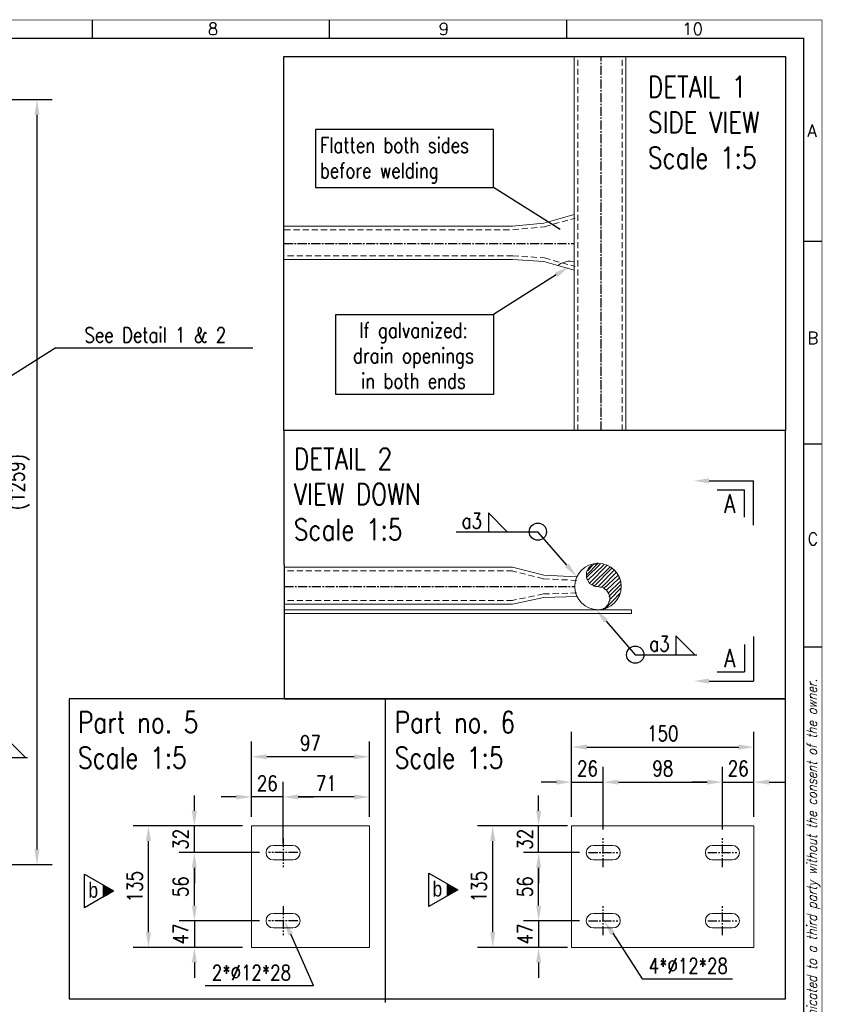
# Model space of a CAD drawing. Header units: inches. Extents: x -1 to 3961, y -1 to 2730.
# Tile 6 of 6: x 2640 to 3960, y 1110 to 2730. Entities that reach past the tile are written whole.
import ezdxf
from ezdxf.enums import TextEntityAlignment as Align

# ---------------------------------------------------------------- set-up
doc = ezdxf.new("R2010")
doc.units = ezdxf.units.IN
doc.header["$LTSCALE"] = 20
doc.header["$MEASUREMENT"] = 0
doc.linetypes.add('CENTER2', pattern=[1.125, 0.75, -0.125, 0.125, -0.125])
doc.linetypes.add('DASHED', pattern=[0.75, 0.5, -0.25])
for name, color, linetype in [('6', 2, 'Continuous'), ('Axes', 1, 'Continuous'), ('Cotation', 4, 'Continuous')]:
    doc.layers.add(name, color=color, linetype=linetype)
doc.layers.add('Bolt', color=7, linetype='Continuous', lineweight=0)
doc.layers.add('Part', color=2, linetype='Continuous', lineweight=0)
doc.styles.add('ARIAL_NARROW', font='ARIALN.TTF')
doc.styles.add('ROMANS', font='ROMANS', dxfattribs={"width": 0.8})
doc.dimstyles.new('AR_NR', dxfattribs={"dimscale": 10, "dimtxt": 2.5, "dimasz": 2.5, "dimexe": 2.5, "dimexo": 1.5, "dimgap": 1, "dimtad": 1, "dimdec": 0, "dimzin": 0, "dimdsep": 46, "dimtxsty": 'ROMANS', "dimcen": 1.5, "dimdle": 2, "dimclrd": 4, "dimclre": 4, "dimclrt": 7, "dimadec": 0, "dimazin": 0, "dimtfac": 0.7, "dimtdec": 0, "dimtmove": 0, "dimatfit": 0, "dimfxl": 1, "dimtolj": 1, "dimtzin": 0, "dimarcsym": 0})
doc.dimstyles.new('AR_NR_1_5', dxfattribs={"dimscale": 10, "dimtxt": 2.5, "dimasz": 2.5, "dimexe": 2.5, "dimexo": 1.5, "dimgap": 1, "dimtad": 1, "dimdec": 0, "dimlfac": 0.5, "dimzin": 0, "dimdsep": 46, "dimtxsty": 'ROMANS', "dimcen": 1.5, "dimdle": 2, "dimclrd": 4, "dimclre": 4, "dimclrt": 7, "dimadec": 0, "dimazin": 0, "dimtfac": 0.7, "dimtdec": 0, "dimtmove": 0, "dimatfit": 0, "dimfxl": 1, "dimtolj": 1, "dimtzin": 0, "dimarcsym": 0})

# ---------------------------------------------------------------- blocks, each defined once
blk = doc.blocks.new('*D12')
at = {"color": 4, "lineweight": -2, "transparency": 16777216}
for p, q in [((2392, 2599), (2693.5, 2599)), ((2668.5, 2574), (2668.5, 1365.2)), ((2541.2, 1340.2), (2693.5, 1340.2))]:
    blk.add_line(p, q, dxfattribs=at)
at = {"color": 4, "transparency": 16777216}
for points in [[(2664.3, 2574), (2672.6, 2574), (2668.5, 2599)], [(2664.3, 1365.2), (2672.6, 1365.2), (2668.5, 1340.2)]]:
    blk.add_solid(points, dxfattribs=at)
at = {"layer": 'DEFPOINTS', "color": 0, "transparency": 16777216}
for p in [(2377, 2599), (2526.2, 1340.2), (2668.5, 1340.2)]:
    blk.add_point(p, dxfattribs=at)
at = {"color": 7, "transparency": 16777216, "insert": (2639.4, 1969.6), "char_height": 25, "attachment_point": 5, "rotation": 90, "style": 'ROMANS'}
blk.add_mtext('\\A1;(1259)', dxfattribs=at)
blk = doc.blocks.new('*D23')
at = {"color": 4, "lineweight": -2, "transparency": 16777216}
for p, q in [((3561.1, 1359.9), (3468.8, 1359.9)), ((3493.8, 1272.9), (3493.8, 1334.9)), ((3561.1, 1247.9), (3468.8, 1247.9))]:
    blk.add_line(p, q, dxfattribs=at)
at = {"color": 4, "transparency": 16777216}
for points in [[(3489.7, 1334.9), (3498, 1334.9), (3493.8, 1359.9)], [(3489.7, 1272.9), (3498, 1272.9), (3493.8, 1247.9)]]:
    blk.add_solid(points, dxfattribs=at)
at = {"layer": 'DEFPOINTS', "color": 0, "transparency": 16777216}
for p in [(3493.8, 1359.9), (3576.1, 1359.9), (3576.1, 1247.9)]:
    blk.add_point(p, dxfattribs=at)
at = {"color": 7, "transparency": 16777216, "insert": (3471.3, 1303.9), "char_height": 25, "attachment_point": 5, "rotation": 90, "style": 'ROMANS'}
blk.add_mtext('\\A1;56', dxfattribs=at)
blk = doc.blocks.new('*D24')
at = {"color": 4, "lineweight": -2, "transparency": 16777216}
for p, q in [((3493.8, 1272.9), (3493.8, 1297.9)), ((3561.1, 1247.9), (3468.8, 1247.9)), ((3493.8, 1247.9), (3493.8, 1203.9)), ((3541.1, 1203.9), (3468.8, 1203.9)), ((3493.8, 1178.9), (3493.8, 1153.9))]:
    blk.add_line(p, q, dxfattribs=at)
at = {"color": 4, "transparency": 16777216}
for points in [[(3489.7, 1272.9), (3498, 1272.9), (3493.8, 1247.9)], [(3489.7, 1178.9), (3498, 1178.9), (3493.8, 1203.9)]]:
    blk.add_solid(points, dxfattribs=at)
at = {"layer": 'DEFPOINTS', "color": 0, "transparency": 16777216}
for p in [(3576.1, 1247.9), (3493.8, 1203.9), (3556.1, 1203.9)]:
    blk.add_point(p, dxfattribs=at)
at = {"color": 7, "transparency": 16777216, "insert": (3471.3, 1225.9), "char_height": 25, "attachment_point": 5, "rotation": 90, "style": 'ROMANS'}
blk.add_mtext('\\A1;47', dxfattribs=at)
blk = doc.blocks.new('*D25')
at = {"color": 4, "lineweight": -2, "transparency": 16777216}
for p, q in [((3493.8, 1428.9), (3493.8, 1453.9)), ((3541.1, 1403.9), (3468.8, 1403.9)), ((3493.8, 1359.9), (3493.8, 1403.9)), ((3561.1, 1359.9), (3468.8, 1359.9)), ((3493.8, 1334.9), (3493.8, 1309.9))]:
    blk.add_line(p, q, dxfattribs=at)
at = {"color": 4, "transparency": 16777216}
for points in [[(3489.7, 1428.9), (3498, 1428.9), (3493.8, 1403.9)], [(3489.7, 1334.9), (3498, 1334.9), (3493.8, 1359.9)]]:
    blk.add_solid(points, dxfattribs=at)
at = {"layer": 'DEFPOINTS', "color": 0, "transparency": 16777216}
for p in [(3493.8, 1403.9), (3556.1, 1403.9), (3576.1, 1359.9)]:
    blk.add_point(p, dxfattribs=at)
at = {"color": 7, "transparency": 16777216, "insert": (3471.3, 1381.9), "char_height": 25, "attachment_point": 5, "rotation": 90, "style": 'ROMANS'}
blk.add_mtext('\\A1;32', dxfattribs=at)
blk = doc.blocks.new('*D26')
at = {"color": 4, "lineweight": -2, "transparency": 16777216}
for p, q in [((3541.1, 1403.9), (3393.3, 1403.9)), ((3418.3, 1228.9), (3418.3, 1378.9)), ((3541.1, 1203.9), (3393.3, 1203.9))]:
    blk.add_line(p, q, dxfattribs=at)
at = {"color": 4, "transparency": 16777216}
for points in [[(3414.1, 1378.9), (3422.5, 1378.9), (3418.3, 1403.9)], [(3414.1, 1228.9), (3422.5, 1228.9), (3418.3, 1203.9)]]:
    blk.add_solid(points, dxfattribs=at)
at = {"layer": 'DEFPOINTS', "color": 0, "transparency": 16777216}
for p in [(3418.3, 1403.9), (3556.1, 1403.9), (3556.1, 1203.9)]:
    blk.add_point(p, dxfattribs=at)
at = {"color": 7, "transparency": 16777216, "insert": (3395.8, 1303.9), "char_height": 25, "attachment_point": 5, "rotation": 90, "style": 'ROMANS'}
blk.add_mtext('\\A1;135', dxfattribs=at)
blk = doc.blocks.new('*D27')
at = {"color": 4, "lineweight": -2, "transparency": 16777216}
for p, q in [((3548.1, 1418.9), (3548.1, 1500.9)), ((3600.1, 1397.9), (3600.1, 1500.9)), ((3523.1, 1475.9), (3498.1, 1475.9)), ((3548.1, 1475.9), (3600.1, 1475.9)), ((3625.1, 1475.9), (3650.1, 1475.9))]:
    blk.add_line(p, q, dxfattribs=at)
at = {"color": 4, "transparency": 16777216}
for points in [[(3523.1, 1480.1), (3523.1, 1471.8), (3548.1, 1475.9)], [(3625.1, 1480.1), (3625.1, 1471.8), (3600.1, 1475.9)]]:
    blk.add_solid(points, dxfattribs=at)
at = {"layer": 'DEFPOINTS', "color": 0, "transparency": 16777216}
for p in [(3600.1, 1475.9), (3548.1, 1403.9), (3600.1, 1382.9)]:
    blk.add_point(p, dxfattribs=at)
at = {"color": 7, "transparency": 16777216, "insert": (3574.1, 1498.4), "char_height": 25, "attachment_point": 5, "style": 'ROMANS'}
blk.add_mtext('\\A1;26', dxfattribs=at)
blk = doc.blocks.new('*D28')
at = {"color": 4, "lineweight": -2, "transparency": 16777216}
for p, q in [((3600.1, 1397.9), (3600.1, 1500.9)), ((3796.1, 1397.9), (3796.1, 1500.9)), ((3625.1, 1475.9), (3771.1, 1475.9))]:
    blk.add_line(p, q, dxfattribs=at)
at = {"color": 4, "transparency": 16777216}
for points in [[(3625.1, 1480.1), (3625.1, 1471.8), (3600.1, 1475.9)], [(3771.1, 1480.1), (3771.1, 1471.8), (3796.1, 1475.9)]]:
    blk.add_solid(points, dxfattribs=at)
at = {"layer": 'DEFPOINTS', "color": 0, "transparency": 16777216}
for p in [(3796.1, 1475.9), (3600.1, 1382.9), (3796.1, 1382.9)]:
    blk.add_point(p, dxfattribs=at)
at = {"color": 7, "transparency": 16777216, "insert": (3698.1, 1498.4), "char_height": 25, "attachment_point": 5, "style": 'ROMANS'}
blk.add_mtext('\\A1;98', dxfattribs=at)
blk = doc.blocks.new('*D29')
at = {"color": 4, "lineweight": -2, "transparency": 16777216}
for p, q in [((3548.1, 1418.9), (3548.1, 1558.6)), ((3848.1, 1418.9), (3848.1, 1558.6)), ((3573.1, 1533.6), (3823.1, 1533.6))]:
    blk.add_line(p, q, dxfattribs=at)
at = {"color": 4, "transparency": 16777216}
for points in [[(3573.1, 1537.7), (3573.1, 1529.4), (3548.1, 1533.6)], [(3823.1, 1537.7), (3823.1, 1529.4), (3848.1, 1533.6)]]:
    blk.add_solid(points, dxfattribs=at)
at = {"layer": 'DEFPOINTS', "color": 0, "transparency": 16777216}
for p in [(3848.1, 1533.6), (3548.1, 1403.9), (3848.1, 1403.9)]:
    blk.add_point(p, dxfattribs=at)
at = {"color": 7, "transparency": 16777216, "insert": (3698.1, 1556.1), "char_height": 25, "attachment_point": 5, "style": 'ROMANS'}
blk.add_mtext('\\A1;150', dxfattribs=at)
blk = doc.blocks.new('*D30')
at = {"color": 4, "lineweight": -2, "transparency": 16777216}
for p, q in [((3796.1, 1397.9), (3796.1, 1500.9)), ((3848.1, 1418.9), (3848.1, 1500.9)), ((3771.1, 1475.9), (3746.1, 1475.9)), ((3796.1, 1475.9), (3848.1, 1475.9)), ((3873.1, 1475.9), (3898.1, 1475.9))]:
    blk.add_line(p, q, dxfattribs=at)
at = {"color": 4, "transparency": 16777216}
for points in [[(3771.1, 1480.1), (3771.1, 1471.8), (3796.1, 1475.9)], [(3873.1, 1480.1), (3873.1, 1471.8), (3848.1, 1475.9)]]:
    blk.add_solid(points, dxfattribs=at)
at = {"layer": 'DEFPOINTS', "color": 0, "transparency": 16777216}
for p in [(3848.1, 1475.9), (3848.1, 1403.9), (3796.1, 1382.9)]:
    blk.add_point(p, dxfattribs=at)
at = {"color": 7, "transparency": 16777216, "insert": (3822.1, 1498.4), "char_height": 25, "attachment_point": 5, "style": 'ROMANS'}
blk.add_mtext('\\A1;26', dxfattribs=at)
blk = doc.blocks.new('A3')
at = {"color": 7, "linetype": 'Continuous'}
for p, q in [((276, 270), (276, 273)), ((315, 270), (315, 273)), ((354, 270), (354, 273)), ((393, 236.62), (396, 236.62)), ((393, 203.25), (396, 203.25)), ((393, 169.88), (396, 169.88))]:
    blk.add_line(p, q, dxfattribs=at)
for points, const_width in [([(0, 0), (0, 273), (396, 273), (396, 0)], 0.1), ([(393, 3), (3, 3), (3, 270), (393, 270)], 0.2)]:
    blk.add_lwpolyline(points, close=True, dxfattribs=dict(at, const_width=const_width))
at = {"color": 7, "linetype": 'Continuous', "style": 'ROMANS'}
for s, p in [('8', (294.95, 270.54)), ('9', (332.93, 270.54)), ('10', (373, 270.54)), ('A', (393.61, 253.79)), ('B', (393.61, 219.67)), ('C', (393.61, 186.61))]:
    blk.add_text(s, height=2, dxfattribs=at).set_placement(p)
at = {"color": 2, "linetype": 'Continuous', "style": 'ROMANS', "oblique": 15, "width": 0.84}
blk.add_text('This drawing is the property of Wartsila and shall neither be copied, shown nor communicated to a third party without the consent of the owner.', height=1.65, rotation=90, dxfattribs=at).set_placement((395.15, 164.57), align=Align.RIGHT)
at = {"color": 2, "style": 'ROMANS', "oblique": 15, "flags": 8}
blk.add_attdef('INFCLASS', text='', height=2, dxfattribs=at).set_placement((354, 1.5), align=Align.MIDDLE_CENTER)
blk = doc.blocks.new('*D35')
at = {"color": 4, "lineweight": -2, "transparency": 16777216}
for p, q in [((3034.4, 1359.9), (2902.4, 1359.9)), ((2927.4, 1272.9), (2927.4, 1334.9)), ((3034.4, 1247.9), (2902.4, 1247.9))]:
    blk.add_line(p, q, dxfattribs=at)
at = {"color": 4, "transparency": 16777216}
for points in [[(2923.2, 1334.9), (2931.6, 1334.9), (2927.4, 1359.9)], [(2923.2, 1272.9), (2931.6, 1272.9), (2927.4, 1247.9)]]:
    blk.add_solid(points, dxfattribs=at)
at = {"layer": 'DEFPOINTS', "color": 0, "transparency": 16777216}
for p in [(2927.4, 1359.9), (3049.4, 1359.9), (3049.4, 1247.9)]:
    blk.add_point(p, dxfattribs=at)
at = {"color": 7, "transparency": 16777216, "insert": (2904.9, 1303.9), "char_height": 25, "attachment_point": 5, "rotation": 90, "style": 'ROMANS'}
blk.add_mtext('\\A1;56', dxfattribs=at)
blk = doc.blocks.new('*D36')
at = {"color": 4, "lineweight": -2, "transparency": 16777216}
for p, q in [((2927.4, 1272.9), (2927.4, 1297.9)), ((3034.4, 1247.9), (2902.4, 1247.9)), ((2927.4, 1247.9), (2927.4, 1203.9)), ((3006.4, 1203.9), (2902.4, 1203.9)), ((2927.4, 1178.9), (2927.4, 1153.9))]:
    blk.add_line(p, q, dxfattribs=at)
at = {"color": 4, "transparency": 16777216}
for points in [[(2923.2, 1272.9), (2931.6, 1272.9), (2927.4, 1247.9)], [(2923.2, 1178.9), (2931.6, 1178.9), (2927.4, 1203.9)]]:
    blk.add_solid(points, dxfattribs=at)
at = {"layer": 'DEFPOINTS', "color": 0, "transparency": 16777216}
for p in [(3049.4, 1247.9), (2927.4, 1203.9), (3021.4, 1203.9)]:
    blk.add_point(p, dxfattribs=at)
at = {"color": 7, "transparency": 16777216, "insert": (2904.9, 1225.9), "char_height": 25, "attachment_point": 5, "rotation": 90, "style": 'ROMANS'}
blk.add_mtext('\\A1;47', dxfattribs=at)
blk = doc.blocks.new('*D37')
at = {"color": 4, "lineweight": -2, "transparency": 16777216}
for p, q in [((2927.4, 1428.9), (2927.4, 1453.9)), ((3006.4, 1403.9), (2902.4, 1403.9)), ((2927.4, 1359.9), (2927.4, 1403.9)), ((3034.4, 1359.9), (2902.4, 1359.9)), ((2927.4, 1334.9), (2927.4, 1309.9))]:
    blk.add_line(p, q, dxfattribs=at)
at = {"color": 4, "transparency": 16777216}
for points in [[(2923.2, 1428.9), (2931.6, 1428.9), (2927.4, 1403.9)], [(2923.2, 1334.9), (2931.6, 1334.9), (2927.4, 1359.9)]]:
    blk.add_solid(points, dxfattribs=at)
at = {"layer": 'DEFPOINTS', "color": 0, "transparency": 16777216}
for p in [(2927.4, 1403.9), (3021.4, 1403.9), (3049.4, 1359.9)]:
    blk.add_point(p, dxfattribs=at)
at = {"color": 7, "transparency": 16777216, "insert": (2904.9, 1381.9), "char_height": 25, "attachment_point": 5, "rotation": 90, "style": 'ROMANS'}
blk.add_mtext('\\A1;32', dxfattribs=at)
blk = doc.blocks.new('*D38')
at = {"color": 4, "lineweight": -2, "transparency": 16777216}
for p, q in [((3006.4, 1403.9), (2826.9, 1403.9)), ((2851.9, 1228.9), (2851.9, 1378.9)), ((3006.4, 1203.9), (2826.9, 1203.9))]:
    blk.add_line(p, q, dxfattribs=at)
at = {"color": 4, "transparency": 16777216}
for points in [[(2847.7, 1378.9), (2856.1, 1378.9), (2851.9, 1403.9)], [(2847.7, 1228.9), (2856.1, 1228.9), (2851.9, 1203.9)]]:
    blk.add_solid(points, dxfattribs=at)
at = {"layer": 'DEFPOINTS', "color": 0, "transparency": 16777216}
for p in [(2851.9, 1403.9), (3021.4, 1403.9), (3021.4, 1203.9)]:
    blk.add_point(p, dxfattribs=at)
at = {"color": 7, "transparency": 16777216, "insert": (2829.4, 1303.9), "char_height": 25, "attachment_point": 5, "rotation": 90, "style": 'ROMANS'}
blk.add_mtext('\\A1;135', dxfattribs=at)
blk = doc.blocks.new('*D39')
at = {"color": 4, "lineweight": -2, "transparency": 16777216}
for p, q in [((3021.4, 1418.9), (3021.4, 1476.5)), ((3073.4, 1374.9), (3073.4, 1476.5)), ((2996.4, 1451.5), (2971.4, 1451.5)), ((3073.4, 1451.5), (3021.4, 1451.5)), ((3098.4, 1451.5), (3123.4, 1451.5))]:
    blk.add_line(p, q, dxfattribs=at)
at = {"color": 4, "transparency": 16777216}
for points in [[(2996.4, 1455.6), (2996.4, 1447.3), (3021.4, 1451.5)], [(3098.4, 1455.6), (3098.4, 1447.3), (3073.4, 1451.5)]]:
    blk.add_solid(points, dxfattribs=at)
at = {"layer": 'DEFPOINTS', "color": 0, "transparency": 16777216}
for p in [(3021.4, 1451.5), (3021.4, 1403.9), (3073.4, 1359.9)]:
    blk.add_point(p, dxfattribs=at)
at = {"color": 7, "transparency": 16777216, "insert": (3047.4, 1474), "char_height": 25, "attachment_point": 5, "style": 'ROMANS'}
blk.add_mtext('\\A1;26', dxfattribs=at)
blk = doc.blocks.new('*D40')
at = {"color": 4, "lineweight": -2, "transparency": 16777216}
for p, q in [((3073.4, 1374.9), (3073.4, 1476.5)), ((3215.4, 1418.9), (3215.4, 1476.5)), ((3190.4, 1451.5), (3098.4, 1451.5))]:
    blk.add_line(p, q, dxfattribs=at)
at = {"color": 4, "transparency": 16777216}
for points in [[(3098.4, 1455.6), (3098.4, 1447.3), (3073.4, 1451.5)], [(3190.4, 1455.6), (3190.4, 1447.3), (3215.4, 1451.5)]]:
    blk.add_solid(points, dxfattribs=at)
at = {"layer": 'DEFPOINTS', "color": 0, "transparency": 16777216}
for p in [(3073.4, 1451.5), (3215.4, 1403.9), (3073.4, 1359.9)]:
    blk.add_point(p, dxfattribs=at)
at = {"color": 7, "transparency": 16777216, "insert": (3144.4, 1474), "char_height": 25, "attachment_point": 5, "style": 'ROMANS'}
blk.add_mtext('\\A1;71', dxfattribs=at)
blk = doc.blocks.new('*D41')
at = {"color": 4, "lineweight": -2, "transparency": 16777216}
for p, q in [((3021.4, 1418.9), (3021.4, 1542.7)), ((3215.4, 1418.9), (3215.4, 1542.7)), ((3190.4, 1517.7), (3046.4, 1517.7))]:
    blk.add_line(p, q, dxfattribs=at)
at = {"color": 4, "transparency": 16777216}
for points in [[(3046.4, 1521.8), (3046.4, 1513.5), (3021.4, 1517.7)], [(3190.4, 1521.8), (3190.4, 1513.5), (3215.4, 1517.7)]]:
    blk.add_solid(points, dxfattribs=at)
at = {"layer": 'DEFPOINTS', "color": 0, "transparency": 16777216}
for p in [(3021.4, 1517.7), (3021.4, 1403.9), (3215.4, 1403.9)]:
    blk.add_point(p, dxfattribs=at)
at = {"color": 7, "transparency": 16777216, "insert": (3118.4, 1540.2), "char_height": 25, "attachment_point": 5, "style": 'ROMANS'}
blk.add_mtext('\\A1;97', dxfattribs=at)
blk = doc.blocks.new('pil')
h = blk.add_hatch()
h.set_pattern_fill('_USER', color=9, scale=0.1, style=0, pattern_type=0)
h.set_pattern_definition([(0, (0, 0.13671), (0, 0.1), [])])
h.paths.add_polyline_path([(3.72, -2.01), (7.2, 0), (3.72, 2.01)])
at = {"color": 9}
blk.add_line((3.72, 2.01), (3.72, -2.01), dxfattribs=at)
blk.add_lwpolyline([(-2.33, 5.5), (7.2, 0), (-2.33, -5.5)], close=True, dxfattribs=at)

msp = doc.modelspace()

# ---------------------------------------------------------------- linework, layer by layer
at = {"color": 4}
for p, q in [((3529, 2385.2), (3419.5, 2454.5)), ((3522.6, 2310.5), (3419.5, 2245.2)), ((3774.1, 1971.7), (3847.3, 1971.7)), ((3847.3, 1898.5), (3847.3, 1971.7)), ((3787.3, 1956.7), (3832.3, 1956.7)), ((3832.3, 1911.7), (3832.3, 1956.7)), ((3540.4, 1832.7), (3492.5, 1888)), ((3604.7, 1740.9), (3652.7, 1685.6)), ((3832.3, 1702.3), (3832.3, 1657.3)), ((3847.3, 1715.5), (3847.3, 1642.3)), ((3787.3, 1657.3), (3832.3, 1657.3)), ((3774.1, 1642.3), (3847.3, 1642.3)), ((3615.9, 1227.4), (3664, 1152.5))]:
    msp.add_line(p, q, dxfattribs=at)
for points in [[(3126.5, 2454.5), (3419.7, 2454.5), (3419.7, 2549.6), (3126.5, 2549.6)], [(3160.1, 2245.2), (3419.7, 2245.2), (3419.7, 2114), (3160.1, 2114)]]:
    msp.add_lwpolyline(points, close=True, dxfattribs=at)
for points in [[(2699.6, 2190.6), (2554.9, 2099.6)], [(2699.6, 2190.6), (3023.4, 2190.6)], [(3442.1, 1888), (3411.1, 1919), (3411.1, 1888), (3442.1, 1888)], [(3358.3, 1888), (3492.5, 1888)], [(3750.7, 1685.6), (3719.7, 1716.7), (3719.7, 1685.6), (3750.7, 1685.6)], [(3652.7, 1685.6), (3754.2, 1685.6)], [(2649.7, 1516.7), (2618.6, 1547.8), (2618.6, 1516.7), (2649.7, 1516.7)], [(2551.6, 1516.7), (2653.1, 1516.7)], [(2945.3, 1141.2), (3123.5, 1141.2), (3085.9, 1225.5)], [(3664, 1152.5), (3812.7, 1152.5)]]:
    msp.add_lwpolyline(points, dxfattribs=at)
for centre in [(3492.5, 1888), (3652.7, 1685.6)]:
    msp.add_circle(centre, 14.2, dxfattribs=at)
for points in [[(3524.8, 2307), (3520.4, 2314.1), (3543.7, 2323.9)], [(3774.1, 1967.6), (3774.1, 1975.9), (3749.1, 1971.7)], [(3537.3, 1829.9), (3543.6, 1835.4), (3556.8, 1813.8)], [(3607.8, 1743.7), (3601.5, 1738.2), (3588.3, 1759.8)], [(3774.1, 1646.4), (3774.1, 1638.1), (3749.1, 1642.3)], [(3082.1, 1223.7), (3089.6, 1227.3), (3075, 1248)], [(3612.4, 1224), (3619.3, 1228.8), (3601.7, 1247)]]:
    msp.add_solid(points, dxfattribs=at)
at = {"layer": 'Axes', "linetype": 'CENTER2'}
for p, q in [((3073.4, 1383.9), (3073.4, 1335.9)), ((3600.1, 1335.9), (3600.1, 1383.9)), ((3796.1, 1335.9), (3796.1, 1383.9)), ((3097.4, 1359.9), (3049.4, 1359.9)), ((3576.1, 1359.9), (3624.1, 1359.9)), ((3772.1, 1359.9), (3820.1, 1359.9)), ((3073.4, 1271.9), (3073.4, 1223.9)), ((3600.1, 1223.9), (3600.1, 1271.9)), ((3796.1, 1223.9), (3796.1, 1271.9)), ((3097.4, 1247.9), (3049.4, 1247.9)), ((3576.1, 1247.9), (3624.1, 1247.9)), ((3772.1, 1247.9), (3820.1, 1247.9))]:
    msp.add_line(p, q, dxfattribs=at)
for points in [[(3596.7, 2054.6), (3596.7, 2670)], [(3074.8, 2362.3), (3552.4, 2362.3)], [(3075.7, 1797.8), (3553.3, 1797.8)]]:
    msp.add_lwpolyline(points, dxfattribs=at)
at = {"layer": 'Bolt', "linetype": 'Continuous', "lineweight": 0}
for p, q in [((3045.4, 1359.9), (3046.3, 1364.5)), ((3046.3, 1364.5), (3048.9, 1368.4)), ((3048.9, 1368.4), (3052.8, 1371)), ((3052.8, 1371), (3057.4, 1371.9)), ((3057.4, 1371.9), (3089.4, 1371.9)), ((3089.4, 1371.9), (3094, 1371)), ((3094, 1371), (3097.9, 1368.4)), ((3097.9, 1368.4), (3100.5, 1364.5)), ((3100.5, 1364.5), (3101.4, 1359.9)), ((3572.1, 1359.9), (3573, 1364.5)), ((3573, 1364.5), (3575.6, 1368.4)), ((3575.6, 1368.4), (3579.5, 1371)), ((3579.5, 1371), (3584.1, 1371.9)), ((3584.1, 1371.9), (3616.1, 1371.9)), ((3616.1, 1371.9), (3620.7, 1371)), ((3620.7, 1371), (3624.6, 1368.4)), ((3624.6, 1368.4), (3627.2, 1364.5)), ((3627.2, 1364.5), (3628.1, 1359.9)), ((3768.1, 1359.9), (3769, 1364.5)), ((3769, 1364.5), (3771.6, 1368.4)), ((3771.6, 1368.4), (3775.5, 1371)), ((3775.5, 1371), (3780.1, 1371.9)), ((3780.1, 1371.9), (3812.1, 1371.9)), ((3812.1, 1371.9), (3816.7, 1371)), ((3816.7, 1371), (3820.6, 1368.4)), ((3820.6, 1368.4), (3823.2, 1364.5)), ((3823.2, 1364.5), (3824.1, 1359.9)), ((3046.3, 1355.3), (3045.4, 1359.9)), ((3048.9, 1351.4), (3046.3, 1355.3)), ((3052.8, 1348.8), (3048.9, 1351.4)), ((3057.4, 1347.9), (3052.8, 1348.8)), ((3089.4, 1347.9), (3057.4, 1347.9)), ((3094, 1348.8), (3089.4, 1347.9)), ((3097.9, 1351.4), (3094, 1348.8)), ((3100.5, 1355.3), (3097.9, 1351.4)), ((3101.4, 1359.9), (3100.5, 1355.3)), ((3573, 1355.3), (3572.1, 1359.9)), ((3575.6, 1351.4), (3573, 1355.3)), ((3579.5, 1348.8), (3575.6, 1351.4)), ((3584.1, 1347.9), (3579.5, 1348.8)), ((3616.1, 1347.9), (3584.1, 1347.9)), ((3620.7, 1348.8), (3616.1, 1347.9)), ((3624.6, 1351.4), (3620.7, 1348.8)), ((3627.2, 1355.3), (3624.6, 1351.4)), ((3628.1, 1359.9), (3627.2, 1355.3)), ((3769, 1355.3), (3768.1, 1359.9)), ((3771.6, 1351.4), (3769, 1355.3)), ((3775.5, 1348.8), (3771.6, 1351.4)), ((3780.1, 1347.9), (3775.5, 1348.8)), ((3812.1, 1347.9), (3780.1, 1347.9)), ((3816.7, 1348.8), (3812.1, 1347.9)), ((3820.6, 1351.4), (3816.7, 1348.8)), ((3823.2, 1355.3), (3820.6, 1351.4)), ((3824.1, 1359.9), (3823.2, 1355.3)), ((3045.4, 1247.9), (3046.3, 1252.5)), ((3046.3, 1243.3), (3045.4, 1247.9)), ((3046.3, 1252.5), (3048.9, 1256.4)), ((3048.9, 1256.4), (3052.8, 1259)), ((3052.8, 1259), (3057.4, 1259.9)), ((3057.4, 1259.9), (3089.4, 1259.9)), ((3089.4, 1259.9), (3094, 1259)), ((3094, 1259), (3097.9, 1256.4)), ((3097.9, 1256.4), (3100.5, 1252.5)), ((3100.5, 1252.5), (3101.4, 1247.9)), ((3101.4, 1247.9), (3100.5, 1243.3)), ((3572.1, 1247.9), (3573, 1252.5)), ((3573, 1243.3), (3572.1, 1247.9)), ((3573, 1252.5), (3575.6, 1256.4)), ((3575.6, 1256.4), (3579.5, 1259)), ((3579.5, 1259), (3584.1, 1259.9)), ((3584.1, 1259.9), (3616.1, 1259.9)), ((3616.1, 1259.9), (3620.7, 1259)), ((3620.7, 1259), (3624.6, 1256.4)), ((3624.6, 1256.4), (3627.2, 1252.5)), ((3627.2, 1252.5), (3628.1, 1247.9)), ((3628.1, 1247.9), (3627.2, 1243.3)), ((3768.1, 1247.9), (3769, 1252.5)), ((3769, 1243.3), (3768.1, 1247.9)), ((3769, 1252.5), (3771.6, 1256.4)), ((3771.6, 1256.4), (3775.5, 1259)), ((3775.5, 1259), (3780.1, 1259.9)), ((3780.1, 1259.9), (3812.1, 1259.9)), ((3812.1, 1259.9), (3816.7, 1259)), ((3816.7, 1259), (3820.6, 1256.4)), ((3820.6, 1256.4), (3823.2, 1252.5)), ((3823.2, 1252.5), (3824.1, 1247.9)), ((3824.1, 1247.9), (3823.2, 1243.3)), ((3048.9, 1239.4), (3046.3, 1243.3)), ((3052.8, 1236.8), (3048.9, 1239.4)), ((3057.4, 1235.9), (3052.8, 1236.8)), ((3089.4, 1235.9), (3057.4, 1235.9)), ((3094, 1236.8), (3089.4, 1235.9)), ((3097.9, 1239.4), (3094, 1236.8)), ((3100.5, 1243.3), (3097.9, 1239.4)), ((3575.6, 1239.4), (3573, 1243.3)), ((3579.5, 1236.8), (3575.6, 1239.4)), ((3584.1, 1235.9), (3579.5, 1236.8)), ((3616.1, 1235.9), (3584.1, 1235.9)), ((3620.7, 1236.8), (3616.1, 1235.9)), ((3624.6, 1239.4), (3620.7, 1236.8)), ((3627.2, 1243.3), (3624.6, 1239.4)), ((3771.6, 1239.4), (3769, 1243.3)), ((3775.5, 1236.8), (3771.6, 1239.4)), ((3780.1, 1235.9), (3775.5, 1236.8)), ((3812.1, 1235.9), (3780.1, 1235.9)), ((3816.7, 1236.8), (3812.1, 1235.9)), ((3820.6, 1239.4), (3816.7, 1236.8)), ((3823.2, 1243.3), (3820.6, 1239.4))]:
    msp.add_line(p, q, dxfattribs=at)
at = {"layer": 'Cotation'}
for p, q in [((3572.3, 1816.6), (3591.7, 1836)), ((3595.3, 1834.6), (3572.3, 1812.5)), ((3574.5, 1808), (3601.2, 1833.7)), ((3574.5, 1823.8), (3582.2, 1832.8)), ((3606.6, 1832.8), (3577.3, 1803.5)), ((3581.3, 1800.8), (3610.7, 1829.7)), ((3614.3, 1827.9), (3585.4, 1798.5)), ((3618.3, 1824.7), (3591.7, 1797.6)), ((3621.5, 1820.6), (3597.6, 1796.7)), ((3601.2, 1794.4), (3624.7, 1816.6)), ((3626.5, 1811.6), (3605.7, 1791.7)), ((3608.4, 1786.8), (3628.7, 1806.6)), ((3629.6, 1801.7), (3609.3, 1781.3)), ((3602.5, 1760.6), (3627.8, 1786.8)), ((3610.7, 1776.4), (3629.6, 1795.8))]:
    msp.add_line(p, q, dxfattribs=at)
for points in [[(3074.8, 2054.6), (3074.8, 2670), (3900, 2670), (3900, 2054.6), (3074.8, 2054.6)], [(3074.8, 2054.6), (3074.9, 1613.1), (3900.1, 1613.1), (3900, 2054.6), (3074.8, 2054.6)], [(2721.3, 1613.1), (2721.3, 1119.5), (3900, 1119.5), (3900, 1613.1), (2721.3, 1613.1)], [(3241.3, 1613.1), (3241.3, 1375.5), (3241.3, 1375.5), (3241.4, 1113.1)]]:
    msp.add_lwpolyline(points, dxfattribs=at)
at = {"layer": 'Part', "color": 2, "linetype": 'Continuous', "lineweight": 0}
for p, q in [((3552.4, 2054.6), (3552.4, 2670)), ((3637.3, 2054.6), (3637.3, 2670)), ((3075.7, 2390.8), (3450.8, 2390.8)), ((3450.8, 2336.1), (3075.7, 2336.1)), ((3450.8, 1829.7), (3074.8, 1829.7)), ((3450.8, 1768.7), (3074.8, 1768.7)), ((3215.4, 1403.9), (3021.4, 1403.9)), ((3021.4, 1403.9), (3021.4, 1203.9)), ((3215.4, 1203.9), (3215.4, 1403.9)), ((3021.4, 1203.9), (3215.4, 1203.9)), ((3848.1, 1203.9), (3548.1, 1203.9))]:
    msp.add_line(p, q, dxfattribs=at)
at = {"layer": 'Part', "color": 9, "linetype": 'DASHED', "lineweight": 0}
for p, q in [((3558.4, 2054.6), (3558.4, 2670)), ((3631.3, 2054.6), (3631.3, 2670)), ((3075.7, 2384.8), (3450.8, 2384.8)), ((3450.8, 2342.1), (3075.7, 2342.1)), ((3450.8, 1823.7), (3074.8, 1823.7)), ((3450.8, 1774.7), (3074.8, 1774.7))]:
    msp.add_line(p, q, dxfattribs=at)
at = {"layer": 'Part', "color": 2, "linetype": 'Continuous', "lineweight": 0}
for points in [[(3450.8, 2390.8), (3502.3, 2395.7), (3552.4, 2409.7)], [(3450.8, 2336.1), (3502.3, 2332.5), (3552.4, 2318.5)], [(3552.4, 2332.5), (3546.1, 2333.4), (3541.6, 2333.4), (3535.3, 2331.2), (3530.3, 2329.4), (3525.3, 2326.2)], [(3591.7, 1759.7), (3597.6, 1759.7), (3600.3, 1761.5), (3602.5, 1762.4), (3607.5, 1767.4), (3609.3, 1771.9), (3610.7, 1774.6), (3610.7, 1781.3), (3609.3, 1785.9), (3607.5, 1788.6), (3605.7, 1791.7), (3602.5, 1793.5), (3600.3, 1795.8), (3597.6, 1796.7), (3594.4, 1796.7), (3591.7, 1797.6), (3587.2, 1797.6), (3585.4, 1798.5), (3583.6, 1799.9), (3581.3, 1800.8), (3577.3, 1802.6), (3575.4, 1806.6), (3574.5, 1808.9), (3573.2, 1810.7), (3572.3, 1812.5), (3572.3, 1820.6), (3573.2, 1822.9), (3574.5, 1824.7), (3575.4, 1827), (3576.3, 1828.8), (3577.3, 1829.7), (3579.5, 1831.9), (3583.6, 1833.7), (3585.4, 1834.6), (3587.2, 1834.6), (3589.4, 1836), (3591.7, 1836)], [(3556.8, 1813.8), (3502.3, 1816.6), (3450.8, 1829.7)], [(3557, 1781.4), (3502.3, 1779.5), (3450.8, 1768.7)], [(3074.8, 1759.7), (3646.5, 1759.7), (3646.5, 1753.5), (3074.8, 1753.5)], [(3548.1, 1203.9), (3548.1, 1403.9), (3848.1, 1403.9), (3848.1, 1203.9)]]:
    msp.add_lwpolyline(points, dxfattribs=at)
at = {"layer": 'Part', "color": 9, "linetype": 'DASHED', "lineweight": 0}
for points in [[(3451.4, 2384.8), (3503.4, 2389.8), (3554, 2404)], [(3451.2, 2342.1), (3503.3, 2338.5), (3554, 2324.3)], [(3556.5, 1807.8), (3501.4, 1810.6), (3449.3, 1823.8)], [(3556.8, 1787.4), (3501.6, 1785.5), (3449.6, 1774.6)]]:
    msp.add_lwpolyline(points, dxfattribs=at)
at = {"layer": 'Part', "color": 2, "linetype": 'Continuous', "lineweight": 0}
msp.add_circle((3591.5, 1797.8), 38.2, dxfattribs=at)

# ---------------------------------------------------------------- block references
at = {"xscale": 10, "yscale": 10}
msp.add_blockref('A3', (0, 0), dxfattribs=at)
at = {"layer": '6', "xscale": 5, "yscale": 5, "zscale": 5}
for p in [(2758.5, 1296.8), (3324.6, 1298.8)]:
    msp.add_blockref('pil', p, dxfattribs=at)

# ---------------------------------------------------------------- texts
at = {"color": 7, "style": 'ROMANS'}
for s, width, insert, char_height, attachment_point in [('\\pxql;DETAIL 1\\PSIDE VIEW\\PScale 1:5', 281.262, (3673.5, 2485.8), 35, 7), ('\\pxql;Flatten both sides\\Pbefore welding', 281.262, (3134, 2461.5), 25, 7), ('\\A1;\\pxqc;See Detail 1 & 2', 284.189, (2721.1, 2224.2), 25, 1), ('\\pxqc;If galvanized:\\Pdrain openings\\Pin both ends', 281.262, (3147.3, 2232), 25, 1), ('\\pxql;DETAIL 2\\PVIEW DOWN\\PScale 1:5', 281.262, (3091, 1873.9), 35, 7), ('\\pxql;A', 35, (3798.9, 1949.1), 30, 1), ('a3', 46.468, (3367.2, 1918.4), 25, 1), ('a3', 46.468, (3675.8, 1716.1), 25, 1), ('\\pxql;A', 35, (3798.9, 1664.9), 30, 7), ('\\pxql;Part no. 5\\PScale 1:5', 281.262, (2735.9, 1498.6), 35, 7), ('\\pxql;Part no. 6\\PScale 1:5', 281.262, (3257, 1498.6), 35, 7), ('\\A1;\\pxqc;4*%%C12*28', 109.005, (3685.5, 1186.1), 25, 1), ('\\A1;\\pxqc;2*%%C12*28', 109.005, (2966.8, 1174.8), 25, 1)]:
    msp.add_mtext_dynamic_manual_height_columns(s, width=width, gutter_width=1, heights=[0], dxfattribs=dict(at, insert=insert, char_height=char_height, attachment_point=attachment_point))
at = {"layer": '6', "style": 'ARIAL_NARROW'}
for p in [(2761.1, 1298.7), (3327.2, 1300.7)]:
    msp.add_text('b', height=25, dxfattribs=at).set_placement(p, align=Align.MIDDLE)

# ---------------------------------------------------------------- dimensions: what is measured, and where the dimension line sits
for base, p1, p2, text, dimstyle, picture, middle in [((2668.5, 1340.2), (2377, 2599), (2526.2, 1340.2), '(<>)', 'AR_NR', '*D12', (2639.4, 1969.6)), ((2851.9, 1403.9), (3021.4, 1203.9), (3021.4, 1403.9), '135', 'AR_NR_1_5', '*D38', (2829.4, 1303.9)), ((3418.3, 1403.9), (3556.1, 1203.9), (3556.1, 1403.9), '135', 'AR_NR_1_5', '*D26', (3395.8, 1303.9))]:
    dim = msp.add_linear_dim(base=base, p1=p1, p2=p2, angle=90, text=text, dimstyle=dimstyle)
    dim.commit()
    dim.dimension.update_dxf_attribs({"geometry": picture, "text_midpoint": middle})
for base, p1, p2, picture, middle in [((3848.1, 1533.6), (3548.1, 1403.9), (3848.1, 1403.9), '*D29', (3698.1, 1556.1)), ((3021.4, 1517.7), (3215.4, 1403.9), (3021.4, 1403.9), '*D41', (3118.4, 1540.2)), ((3796.1, 1475.9), (3600.1, 1382.9), (3796.1, 1382.9), '*D28', (3698.1, 1498.4))]:
    dim = msp.add_linear_dim(base=base, p1=p1, p2=p2, dimstyle='AR_NR_1_5')
    dim.commit()
    dim.dimension.update_dxf_attribs({"geometry": picture, "text_midpoint": middle})
for base, p1, p2, picture, middle in [((3600.1, 1475.9), (3548.1, 1403.9), (3600.1, 1382.9), '*D27', (3574.1, 1475.9)), ((3848.1, 1475.9), (3796.1, 1382.9), (3848.1, 1403.9), '*D30', (3822.1, 1475.9)), ((3021.4, 1451.5), (3073.4, 1359.9), (3021.4, 1403.9), '*D39', (3047.4, 1451.5))]:
    dim = msp.add_linear_dim(base=base, p1=p1, p2=p2, dimstyle='AR_NR_1_5')
    dim.commit()
    dim.dimension.update_dxf_attribs({"geometry": picture, "text_midpoint": middle, "dimtype": 160})
dim = msp.add_linear_dim(base=(3073.4, 1451.5), p1=(3215.4, 1403.9), p2=(3073.4, 1359.9), dimstyle='AR_NR_1_5', override={"dimtmove": 1})
dim.commit()
dim.dimension.update_dxf_attribs({"geometry": '*D40', "text_midpoint": (3144.4, 1474)})
for base, p1, p2, text, picture, middle in [((2927.4, 1403.9), (3049.4, 1359.9), (3021.4, 1403.9), '32', '*D37', (2927.4, 1381.9)), ((3493.8, 1403.9), (3576.1, 1359.9), (3556.1, 1403.9), '32', '*D25', (3493.8, 1381.9)), ((2927.4, 1203.9), (3049.4, 1247.9), (3021.4, 1203.9), '47', '*D36', (2927.4, 1225.9)), ((3493.8, 1203.9), (3576.1, 1247.9), (3556.1, 1203.9), '47', '*D24', (3493.8, 1225.9))]:
    dim = msp.add_linear_dim(base=base, p1=p1, p2=p2, angle=90, text=text, dimstyle='AR_NR_1_5')
    dim.commit()
    dim.dimension.update_dxf_attribs({"geometry": picture, "text_midpoint": middle, "dimtype": 160})
for base, p1, p2, picture, middle in [((2927.4, 1359.9), (3049.4, 1247.9), (3049.4, 1359.9), '*D35', (2904.9, 1303.9)), ((3493.8, 1359.9), (3576.1, 1247.9), (3576.1, 1359.9), '*D23', (3471.3, 1303.9))]:
    dim = msp.add_linear_dim(base=base, p1=p1, p2=p2, angle=90, dimstyle='AR_NR_1_5')
    dim.commit()
    dim.dimension.update_dxf_attribs({"geometry": picture, "text_midpoint": middle})

doc.saveas('drawing.dxf')
